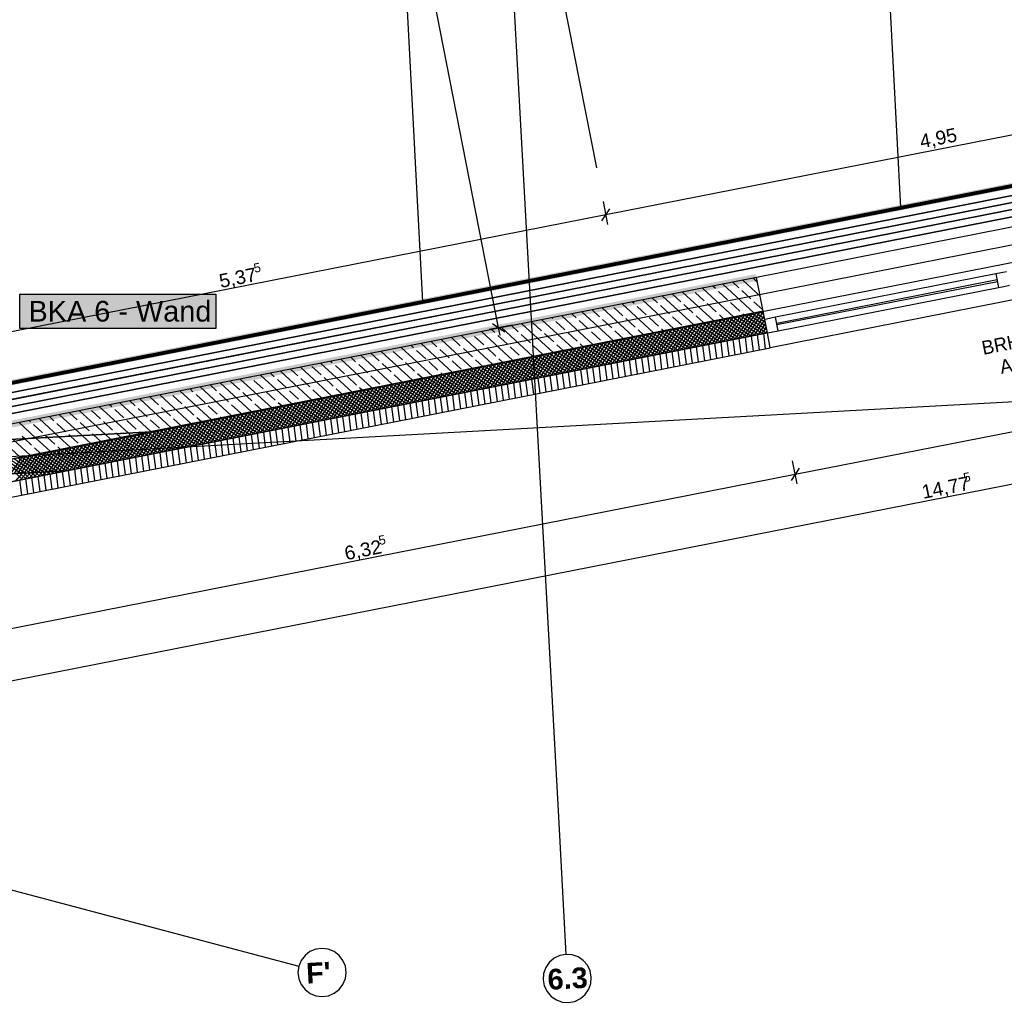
# Model space of a CAD drawing. Extents: x 199 to 1388, y 138 to 979.
# Tile 44 of 155: x 789 to 932, y 256 to 399. Entities that reach past the tile are written whole.
import ezdxf
from ezdxf.lldxf.tags import DXFTag

# ---------------------------------------------------------------- set-up
doc = ezdxf.new("R2010")
doc.units = 0
doc.layers.get('0').update_dxf_attribs({"lineweight": 25})
for name, color, linetype, lineweight, true_color in [('01AFU Allgemein Bemaßung-A07ET47HDI', 7, 'Continuous', 25, 0x848484), ('20 Außenwände-A07ET47EDI', 7, 'Continuous', 25, 0x848484), ('20 Dach Stb-Decke-A07ET47IDI', 7, 'Continuous', 25, 0x848484), ('20 Fundament-A07ET47RDI', 7, 'Continuous', 25, 0x848484), ('A-0', 7, 'Continuous', 25, 0x848484), ('H_Ruecklauf', 5, 'STRICHLINIE2', 35, 0x0000ff), ('H_Vorlauf', 1, 'Continuous', 35, 0xff0000), ('UPO_Loop2', 140, 'Continuous', 30, 0x00bfff), ('Uponor_ZonenGrenze', 1, 'Continuous', 25, 0xff0000)]:
    doc.layers.add(name, color=color, linetype=linetype, lineweight=lineweight, true_color=true_color)
doc.layers.add('02 Raster Gebäude-A07ET47NDI', color=7, linetype='Continuous', lineweight=25)
doc.layers.add('H_Text', color=7, linetype='Continuous', lineweight=25)
doc.styles.get("Standard").update_dxf_attribs({"font": 'arial.ttf'})
tags = doc.linetypes.add('Raster-A07ET47ODI', pattern=[0.2, 0.1, -0.05, 0, -0.05]).pattern_tags.tags
tags[10:11] = [DXFTag(74, 4), DXFTag(75, 0), DXFTag(340, '0'), DXFTag(46, 1.0), DXFTag(50, 0.0), DXFTag(44, 0.0), DXFTag(45, 0.0)]
tags[8:9] = [DXFTag(74, 4), DXFTag(75, 0), DXFTag(340, '0'), DXFTag(46, 1.0), DXFTag(50, 0.0), DXFTag(44, 0.0), DXFTag(45, 0.0)]
tags[6:7] = [DXFTag(74, 4), DXFTag(75, 0), DXFTag(340, '0'), DXFTag(46, 1.0), DXFTag(50, 0.0), DXFTag(44, 0.0), DXFTag(45, 0.0)]
tags[4:5] = [DXFTag(74, 4), DXFTag(75, 0), DXFTag(340, '0'), DXFTag(46, 1.0), DXFTag(50, 0.0), DXFTag(44, 0.0), DXFTag(45, 0.0)]
tags = doc.linetypes.add('STRICHLINIE2', pattern=[9.525, 6.35, -3.175]).pattern_tags.tags
tags[6:7] = [DXFTag(74, 4), DXFTag(75, 0), DXFTag(340, '0'), DXFTag(46, 0.0), DXFTag(50, 0.0), DXFTag(44, 0.0), DXFTag(45, 0.0)]
tags[4:5] = [DXFTag(74, 4), DXFTag(75, 0), DXFTag(340, '0'), DXFTag(46, 0.0), DXFTag(50, 0.0), DXFTag(44, 0.0), DXFTag(45, 0.0)]
tags = doc.linetypes.add('Strichpunktx2', pattern=[2, 1, -0.5, 0, -0.5]).pattern_tags.tags
tags[10:11] = [DXFTag(74, 4), DXFTag(75, 0), DXFTag(340, '0'), DXFTag(46, 1.0), DXFTag(50, 0.0), DXFTag(44, 0.0), DXFTag(45, 0.0)]
tags[8:9] = [DXFTag(74, 4), DXFTag(75, 0), DXFTag(340, '0'), DXFTag(46, 1.0), DXFTag(50, 0.0), DXFTag(44, 0.0), DXFTag(45, 0.0)]
tags[6:7] = [DXFTag(74, 4), DXFTag(75, 0), DXFTag(340, '0'), DXFTag(46, 1.0), DXFTag(50, 0.0), DXFTag(44, 0.0), DXFTag(45, 0.0)]
tags[4:5] = [DXFTag(74, 4), DXFTag(75, 0), DXFTag(340, '0'), DXFTag(46, 1.0), DXFTag(50, 0.0), DXFTag(44, 0.0), DXFTag(45, 0.0)]
tags = doc.linetypes.add('Öffnungslinie Tür Fenster-A07ET47JDI', pattern=[0.115, 0.075, -0.04]).pattern_tags.tags
tags[6:7] = [DXFTag(74, 4), DXFTag(75, 0), DXFTag(340, '0'), DXFTag(46, 1.0), DXFTag(50, 0.0), DXFTag(44, 0.0), DXFTag(45, 0.0)]
tags[4:5] = [DXFTag(74, 4), DXFTag(75, 0), DXFTag(340, '0'), DXFTag(46, 1.0), DXFTag(50, 0.0), DXFTag(44, 0.0), DXFTag(45, 0.0)]

# ---------------------------------------------------------------- blocks, each defined once
blk = doc.blocks.new('Referenz-A07ET47ZDI', base_point=(226.99, 158.1))
at = {"layer": '01AFU Allgemein Bemaßung-A07ET47HDI'}
for p, q in [((858.95, 354.27), (840.26, 449.39)), ((971.64, 389.74), (874.5, 370.65)), ((874.12, 372.61), (874.77, 369.27)), ((874.5, 370.65), (769.02, 349.93)), ((873.91, 369.77), (875.09, 371.53)), ((779.36, 301.25), (1069.27, 358.31)), ((860.91, 354.65), (857.57, 353.99)), ((858.07, 354.86), (859.83, 353.67)), ((859.17, 353.16), (858.95, 354.27)), ((902, 332.98), (970.68, 346.5)), ((902.27, 331.6), (901.61, 334.94)), ((902.59, 333.86), (901.41, 332.1)), ((777.92, 308.56), (902, 332.98))]:
    blk.add_line(p, q, dxfattribs=at)
at = {"layer": '02 Raster Gebäude-A07ET47NDI', "linetype": 'Raster-A07ET47ODI', "ltscale": 56.250004}
for p, q in [((830.56, 960.36), (867.62, 283.24)), ((330.77, 247.68), (1015.1, 382.38)), ((1013.21, 347.87), (329.65, 310.45)), ((867.62, 283.24), (868.72, 263.27)), ((768.12, 277.96), (829.95, 261.54))]:
    blk.add_line(p, q, dxfattribs=at)
at = {"layer": '02 Raster Gebäude-A07ET47NDI', "linetype": 'Strichpunktx2', "ltscale": 56.250004}
blk.add_line((854.48, 472.56), (873.16, 377.46), dxfattribs=at)
at = {"layer": '02 Raster Gebäude-A07ET47NDI', "linetype": 'ByBlock', "ltscale": 56.250004}
blk.add_line((867.62, 283.24), (867.62, 283.24), dxfattribs=at)
blk.add_line((867.62, 283.24), (867.62, 283.24), dxfattribs=at)
at = {"layer": '02 Raster Gebäude-A07ET47NDI'}
for p, q in [((830.85, 263.11), (830.29, 262.39)), ((831.57, 263.67), (830.85, 263.11)), ((832.42, 264.02), (831.57, 263.67)), ((833.32, 264.14), (832.42, 264.02)), ((834.23, 264.03), (833.32, 264.14)), ((835.07, 263.68), (834.23, 264.03)), ((835.8, 263.13), (835.07, 263.68)), ((836.36, 262.4), (835.8, 263.13)), ((867.82, 263.1), (866.99, 262.71)), ((868.72, 263.27), (867.82, 263.1)), ((869.63, 263.2), (868.72, 263.27)), ((870.49, 262.9), (869.63, 263.2)), ((830.29, 262.39), (829.95, 261.54)), ((836.71, 261.56), (836.36, 262.4)), ((866.3, 262.11), (865.78, 261.36)), ((866.99, 262.71), (866.3, 262.11)), ((871.24, 262.39), (870.49, 262.9)), ((871.84, 261.69), (871.24, 262.39)), ((872.23, 260.87), (871.84, 261.69)), ((829.95, 261.54), (829.83, 260.64)), ((829.83, 260.64), (829.95, 259.73)), ((836.83, 260.65), (836.71, 261.56)), ((836.71, 259.75), (836.83, 260.65)), ((865.48, 260.5), (865.41, 259.59)), ((865.78, 261.36), (865.48, 260.5)), ((872.4, 259.97), (872.23, 260.87)), ((829.95, 259.73), (830.3, 258.89)), ((830.3, 258.89), (830.86, 258.16)), ((835.81, 258.18), (836.36, 258.9)), ((836.36, 258.9), (836.71, 259.75)), ((865.41, 259.59), (865.58, 258.69)), ((872.03, 258.2), (872.33, 259.06)), ((872.33, 259.06), (872.4, 259.97)), ((830.86, 258.16), (831.59, 257.61)), ((831.59, 257.61), (832.43, 257.26)), ((834.24, 257.27), (835.09, 257.62)), ((835.09, 257.62), (835.81, 258.18)), ((865.58, 258.69), (865.98, 257.87)), ((865.98, 257.87), (866.57, 257.17)), ((870.82, 256.85), (871.51, 257.44)), ((871.51, 257.44), (872.03, 258.2)), ((832.43, 257.26), (833.34, 257.14)), ((833.34, 257.14), (834.24, 257.27)), ((866.57, 257.17), (867.33, 256.66)), ((867.33, 256.66), (868.19, 256.35)), ((868.19, 256.35), (869.1, 256.28)), ((869.1, 256.28), (870, 256.45)), ((870, 256.45), (870.82, 256.85))]:
    blk.add_line(p, q, dxfattribs=at)
at = {"layer": '20 Außenwände-A07ET47EDI'}
for p, q in [((965.05, 375.08), (896.37, 361.56)), ((967.06, 364.87), (898.38, 351.36)), ((931.12, 362.08), (899.14, 355.78)), ((931.91, 362.24), (931.12, 362.08)), ((931.12, 362.08), (931.51, 360.12)), ((932.69, 362.39), (931.91, 362.24)), ((896.37, 361.56), (772.64, 337.2)), ((890.42, 359.94), (890.02, 360.31)), ((896.03, 356.4), (891.48, 360.6)), ((893.81, 360.08), (892.94, 360.88)), ((896.9, 358.86), (894.39, 361.17)), ((896.51, 360.85), (895.88, 361.44)), ((897.34, 356.65), (896.37, 361.56)), ((931.3, 361.2), (899.31, 354.9)), ((899.35, 354.71), (931.34, 361)), ((932.3, 360.27), (933.08, 360.43)), ((887.28, 354.67), (882.72, 358.87)), ((885.4, 358.04), (884.18, 359.16)), ((890.2, 355.25), (885.64, 359.45)), ((888.79, 358.18), (887.47, 359.4)), ((893.11, 355.82), (888.56, 360.02)), ((892.18, 358.31), (890.86, 359.53)), ((895.57, 358.45), (894.25, 359.67)), ((899.52, 353.82), (931.51, 360.12)), ((931.51, 360.12), (932.3, 360.27)), ((881.44, 353.52), (876.89, 357.72)), ((878.62, 357.76), (878.35, 358.01)), ((884.36, 354.1), (879.81, 358.3)), ((882.01, 357.9), (881.26, 358.59)), ((883.77, 356.27), (882.45, 357.49)), ((887.16, 356.41), (885.84, 357.63)), ((890.55, 356.55), (889.23, 357.77)), ((893.95, 356.69), (892.62, 357.91)), ((897.3, 356.86), (896.01, 358.04)), ((808.5, 339.17), (897.34, 356.65)), ((870.21, 355.72), (869.59, 356.29)), ((875.61, 352.38), (871.05, 356.58)), ((873.6, 355.86), (872.51, 356.86)), ((878.53, 352.95), (873.97, 357.15)), ((876.99, 356), (875.67, 357.22)), ((880.38, 356.14), (879.06, 357.36)), ((891.65, 355.53), (891, 356.14)), ((891.61, 352.27), (894.14, 356.02)), ((892.17, 352.37), (894.69, 356.13)), ((892.72, 352.48), (895.25, 356.24)), ((893.28, 352.59), (895.8, 356.35)), ((893.83, 352.7), (896.36, 356.46)), ((894.39, 352.81), (896.91, 356.57)), ((894.57, 356.11), (894.39, 356.28)), ((897.88, 353.9), (894.58, 356.11)), ((894.94, 352.92), (897.36, 356.52)), ((897.77, 354.45), (895.14, 356.22)), ((897.66, 355.01), (895.69, 356.33)), ((897.55, 355.56), (896.25, 356.44)), ((897.44, 356.12), (896.8, 356.55)), ((897.57, 355.48), (897.34, 356.65)), ((866.85, 350.65), (862.3, 354.85)), ((865.19, 353.82), (863.87, 355.04)), ((869.77, 351.23), (865.22, 355.43)), ((866.82, 355.59), (866.68, 355.71)), ((868.58, 353.96), (867.26, 355.18)), ((872.69, 351.8), (868.14, 356)), ((871.97, 354.1), (870.65, 355.32)), ((875.36, 354.23), (874.04, 355.45)), ((878.75, 354.37), (877.43, 355.59)), ((882.15, 354.51), (880.82, 355.73)), ((885.54, 354.65), (884.21, 355.87)), ((884.4, 350.85), (886.92, 354.6)), ((884.95, 350.95), (887.48, 354.71)), ((885.51, 351.06), (888.03, 354.82)), ((886.06, 351.17), (888.59, 354.93)), ((886.62, 351.28), (889.14, 355.04)), ((887.17, 351.39), (889.7, 355.15)), ((891.12, 352.17), (887.37, 354.69)), ((888.74, 354.96), (887.6, 356)), ((887.73, 351.5), (890.25, 355.26)), ((891.68, 352.28), (887.92, 354.8)), ((888.28, 351.61), (890.81, 355.37)), ((892.23, 352.39), (888.48, 354.91)), ((888.84, 351.72), (891.36, 355.48)), ((892.79, 352.5), (889.03, 355.02)), ((889.39, 351.83), (891.92, 355.59)), ((893.34, 352.61), (889.59, 355.13)), ((889.95, 351.94), (892.47, 355.7)), ((893.9, 352.72), (890.14, 355.24)), ((890.5, 352.05), (893.03, 355.8)), ((894.45, 352.82), (890.7, 355.35)), ((891.06, 352.16), (893.58, 355.91)), ((895.01, 352.93), (891.25, 355.46)), ((895.56, 353.04), (891.81, 355.56)), ((896.12, 353.15), (892.36, 355.67)), ((896.67, 353.26), (892.92, 355.78)), ((897.23, 353.37), (893.47, 355.89)), ((897.78, 353.48), (894.03, 356)), ((895.5, 353.03), (897.47, 355.97)), ((896.05, 353.14), (897.58, 355.41)), ((896.61, 353.25), (897.69, 354.86)), ((899.14, 355.78), (897.57, 355.48)), ((897.96, 353.51), (897.57, 355.48)), ((899.52, 353.82), (899.14, 355.78)), ((796.21, 333.49), (897.96, 353.51)), ((855.01, 353.41), (855.01, 353.42)), ((861.02, 349.5), (856.47, 353.7)), ((858.41, 353.55), (857.92, 353.99)), ((863.94, 350.08), (859.38, 354.28)), ((861.8, 353.68), (860.84, 354.57)), ((863.56, 352.06), (862.24, 353.28)), ((866.95, 352.2), (865.63, 353.42)), ((870.34, 352.33), (869.02, 353.55)), ((873.74, 352.47), (872.41, 353.69)), ((877.07, 352.66), (875.8, 353.83)), ((877.18, 349.42), (879.71, 353.18)), ((877.74, 349.53), (880.26, 353.29)), ((878.29, 349.64), (880.82, 353.4)), ((878.85, 349.75), (881.37, 353.51)), ((879.98, 353.24), (879.2, 353.97)), ((879.4, 349.86), (881.93, 353.62)), ((883.35, 350.64), (879.59, 353.16)), ((879.96, 349.97), (882.48, 353.73)), ((883.91, 350.75), (880.15, 353.27)), ((880.51, 350.08), (883.04, 353.84)), ((884.46, 350.86), (880.7, 353.38)), ((881.07, 350.19), (883.59, 353.95)), ((885.02, 350.97), (881.26, 353.49)), ((881.62, 350.3), (884.15, 354.06)), ((885.57, 351.08), (881.82, 353.6)), ((882.18, 350.41), (884.7, 354.17)), ((886.13, 351.19), (882.37, 353.71)), ((882.9, 353.81), (882.59, 354.1)), ((882.73, 350.52), (885.26, 354.28)), ((886.68, 351.29), (882.93, 353.82)), ((883.29, 350.63), (885.81, 354.38)), ((887.24, 351.4), (883.48, 353.93)), ((883.84, 350.74), (886.37, 354.49)), ((887.79, 351.51), (884.04, 354.04)), ((888.35, 351.62), (884.59, 354.14)), ((888.9, 351.73), (885.15, 354.25)), ((889.46, 351.84), (885.7, 354.36)), ((890.01, 351.95), (886.26, 354.47)), ((890.57, 352.06), (886.81, 354.58)), ((896.82, 351.05), (896.54, 353.24)), ((897.16, 353.36), (897.8, 354.3)), ((897.71, 351.22), (897.43, 353.41)), ((897.72, 353.47), (897.91, 353.75)), ((897.96, 353.51), (899.52, 353.82)), ((898.38, 351.36), (897.96, 353.51)), ((852.27, 347.78), (847.71, 351.98)), ((850, 351.51), (849.17, 352.27)), ((855.18, 348.36), (850.63, 352.56)), ((853.39, 351.65), (852.09, 352.84)), ((858.1, 348.93), (853.55, 353.13)), ((856.78, 351.78), (855.46, 353)), ((860.17, 351.92), (858.85, 353.14)), ((868.31, 350.94), (867.39, 351.79)), ((869.97, 348), (872.49, 351.76)), ((870.52, 348.11), (873.04, 351.87)), ((871.23, 351.51), (870.79, 351.93)), ((871.08, 348.22), (873.6, 351.98)), ((871.63, 348.33), (874.15, 352.09)), ((872.19, 348.44), (874.71, 352.2)), ((876.14, 349.22), (872.38, 351.74)), ((872.74, 348.55), (875.26, 352.31)), ((876.69, 349.33), (872.93, 351.85)), ((873.3, 348.66), (875.82, 352.42)), ((877.25, 349.44), (873.49, 351.96)), ((873.85, 348.77), (876.37, 352.53)), ((877.8, 349.55), (874.04, 352.07)), ((874.41, 348.88), (876.93, 352.64)), ((878.36, 349.66), (874.6, 352.18)), ((874.96, 348.99), (877.48, 352.75)), ((878.91, 349.77), (875.15, 352.29)), ((875.52, 349.1), (878.04, 352.85)), ((879.47, 349.87), (875.71, 352.4)), ((876.07, 349.21), (878.6, 352.96)), ((880.02, 349.98), (876.26, 352.51)), ((876.63, 349.32), (879.15, 353.07)), ((880.58, 350.09), (876.82, 352.61)), ((881.13, 350.2), (877.37, 352.72)), ((881.69, 350.31), (877.93, 352.83)), ((882.24, 350.42), (878.48, 352.94)), ((882.8, 350.53), (879.04, 353.05)), ((889.74, 349.65), (889.46, 351.84)), ((890.63, 349.83), (890.34, 352.02)), ((891.51, 350), (891.23, 352.19)), ((892.4, 350.18), (892.11, 352.36)), ((893.28, 350.35), (893, 352.54)), ((894.17, 350.53), (893.88, 352.71)), ((895.05, 350.7), (894.77, 352.89)), ((895.94, 350.87), (895.66, 353.06)), ((789.44, 329.91), (898.38, 351.36)), ((841.59, 349.47), (840.42, 350.55)), ((846.43, 346.63), (841.88, 350.83)), ((844.98, 349.61), (843.65, 350.83)), ((849.35, 347.21), (844.79, 351.41)), ((846.61, 351.37), (846.25, 351.69)), ((848.37, 349.74), (847.05, 350.96)), ((851.76, 349.88), (850.44, 351.1)), ((855.15, 350.02), (853.83, 351.24)), ((858.54, 350.16), (857.22, 351.38)), ((861.93, 350.29), (860.61, 351.51)), ((862.75, 346.58), (865.27, 350.34)), ((863.31, 346.69), (865.83, 350.45)), ((863.86, 346.8), (866.38, 350.56)), ((865.33, 350.43), (864, 351.65)), ((864.42, 346.91), (866.94, 350.67)), ((864.97, 347.02), (867.49, 350.78)), ((868.92, 347.8), (865.16, 350.32)), ((865.53, 347.13), (868.05, 350.89)), ((869.48, 347.91), (865.72, 350.43)), ((866.08, 347.24), (868.6, 351)), ((870.03, 348.02), (866.27, 350.54)), ((866.64, 347.35), (869.16, 351.11)), ((870.59, 348.13), (866.83, 350.65)), ((867.19, 347.46), (869.71, 351.22)), ((871.14, 348.24), (867.38, 350.76)), ((867.75, 347.57), (870.27, 351.33)), ((871.7, 348.35), (867.94, 350.87)), ((868.3, 347.68), (870.82, 351.43)), ((872.25, 348.45), (868.49, 350.98)), ((868.86, 347.79), (871.38, 351.54)), ((872.81, 348.56), (869.05, 351.09)), ((869.41, 347.9), (871.93, 351.65)), ((873.36, 348.67), (869.6, 351.19)), ((873.92, 348.78), (870.16, 351.3)), ((874.47, 348.89), (870.71, 351.41)), ((875.03, 349), (871.27, 351.52)), ((875.58, 349.11), (871.82, 351.63)), ((882.66, 348.26), (882.38, 350.45)), ((883.55, 348.44), (883.26, 350.62)), ((884.43, 348.61), (884.15, 350.8)), ((885.32, 348.78), (885.03, 350.97)), ((886.2, 348.96), (885.92, 351.14)), ((887.09, 349.13), (886.8, 351.32)), ((887.97, 349.31), (887.69, 351.49)), ((888.86, 349.48), (888.57, 351.67)), ((837.68, 344.91), (833.12, 349.11)), ((834.8, 349.19), (834.58, 349.4)), ((840.6, 345.48), (836.04, 349.68)), ((838.2, 349.33), (837.5, 349.97)), ((839.96, 347.7), (838.64, 348.92)), ((843.51, 346.06), (838.96, 350.26)), ((843.35, 347.84), (842.03, 349.06)), ((846.74, 347.98), (845.42, 349.2)), ((850.13, 348.12), (848.81, 349.34)), ((853.53, 348.25), (852.2, 349.47)), ((855.54, 345.16), (858.06, 348.92)), ((856.64, 348.64), (855.59, 349.61)), ((856.09, 345.27), (858.61, 349.03)), ((856.65, 345.38), (859.17, 349.14)), ((857.2, 345.49), (859.72, 349.25)), ((857.76, 345.6), (860.28, 349.36)), ((861.71, 346.38), (857.95, 348.9)), ((858.31, 345.71), (860.83, 349.47)), ((862.26, 346.49), (858.5, 349.01)), ((858.87, 345.82), (861.39, 349.58)), ((859.56, 349.22), (858.98, 349.75)), ((862.82, 346.6), (859.06, 349.12)), ((859.42, 345.93), (861.94, 349.69)), ((863.37, 346.71), (859.61, 349.23)), ((859.98, 346.04), (862.5, 349.8)), ((863.93, 346.82), (860.17, 349.34)), ((860.53, 346.15), (863.05, 349.91)), ((864.48, 346.92), (860.72, 349.45)), ((861.09, 346.26), (863.61, 350.01)), ((865.04, 347.03), (861.28, 349.56)), ((861.64, 346.37), (864.16, 350.12)), ((865.59, 347.14), (861.83, 349.66)), ((862.2, 346.48), (864.72, 350.23)), ((862.48, 349.79), (862.38, 349.89)), ((866.15, 347.25), (862.39, 349.77)), ((866.7, 347.36), (862.94, 349.88)), ((867.26, 347.47), (863.5, 349.99)), ((867.81, 347.58), (864.05, 350.1)), ((868.37, 347.69), (864.61, 350.21)), ((874.7, 346.69), (874.41, 348.88)), ((875.58, 346.87), (875.3, 349.05)), ((876.47, 347.04), (876.18, 349.23)), ((877.35, 347.22), (877.07, 349.4)), ((878.24, 347.39), (877.95, 349.58)), ((879.12, 347.56), (878.84, 349.75)), ((880.01, 347.74), (879.72, 349.93)), ((880.89, 347.91), (880.61, 350.1)), ((881.78, 348.09), (881.49, 350.27)), ((826.39, 347.15), (825.83, 347.67)), ((831.84, 343.76), (827.29, 347.96)), ((829.79, 347.29), (828.75, 348.25)), ((834.76, 344.34), (830.21, 348.54)), ((833.18, 347.43), (831.85, 348.65)), ((836.57, 347.57), (835.25, 348.79)), ((844.97, 346.35), (843.79, 347.43)), ((847.89, 346.92), (847.18, 347.57)), ((848.32, 343.74), (850.84, 347.5)), ((848.88, 343.85), (851.4, 347.61)), ((849.43, 343.96), (851.95, 347.72)), ((849.99, 344.07), (852.51, 347.83)), ((850.54, 344.18), (853.06, 347.94)), ((850.81, 347.49), (850.58, 347.71)), ((854.49, 344.96), (850.73, 347.48)), ((851.1, 344.29), (853.62, 348.05)), ((855.05, 345.07), (851.29, 347.59)), ((851.65, 344.4), (854.17, 348.16)), ((855.6, 345.18), (851.84, 347.7)), ((852.21, 344.51), (854.73, 348.27)), ((856.16, 345.29), (852.4, 347.81)), ((852.76, 344.62), (855.28, 348.38)), ((856.71, 345.4), (852.95, 347.92)), ((853.32, 344.73), (855.84, 348.48)), ((857.27, 345.5), (853.51, 348.03)), ((853.87, 344.84), (856.39, 348.59)), ((857.82, 345.61), (854.06, 348.14)), ((854.43, 344.95), (856.95, 348.7)), ((858.38, 345.72), (854.62, 348.24)), ((854.98, 345.05), (857.5, 348.81)), ((858.93, 345.83), (855.17, 348.35)), ((859.49, 345.94), (855.73, 348.46)), ((860.04, 346.05), (856.28, 348.57)), ((860.6, 346.16), (856.84, 348.68)), ((861.15, 346.27), (857.39, 348.79)), ((867.62, 345.3), (867.33, 347.49)), ((868.5, 345.47), (868.22, 347.66)), ((869.39, 345.65), (869.1, 347.83)), ((870.27, 345.82), (869.99, 348.01)), ((871.16, 346), (870.87, 348.18)), ((872.04, 346.17), (871.76, 348.36)), ((872.93, 346.34), (872.64, 348.53)), ((873.81, 346.52), (873.53, 348.71)), ((823.09, 342.04), (818.54, 346.24)), ((821.38, 345.25), (820.05, 346.47)), ((826.01, 342.61), (821.45, 346.81)), ((823, 347.02), (822.91, 347.1)), ((824.77, 345.39), (823.44, 346.61)), ((828.93, 343.19), (824.37, 347.39)), ((828.16, 345.53), (826.84, 346.75)), ((831.55, 345.66), (830.23, 346.88)), ((834.94, 345.8), (833.62, 347.02)), ((838.33, 345.94), (837.01, 347.16)), ((841.72, 346.08), (840.4, 347.3)), ((841.11, 342.32), (843.63, 346.08)), ((841.66, 342.43), (844.18, 346.19)), ((842.22, 342.54), (844.74, 346.3)), ((842.77, 342.65), (845.29, 346.41)), ((843.33, 342.76), (845.85, 346.52)), ((847.28, 343.54), (843.52, 346.06)), ((843.88, 342.87), (846.4, 346.63)), ((847.83, 343.65), (844.07, 346.17)), ((844.44, 342.98), (846.96, 346.74)), ((848.39, 343.76), (844.63, 346.28)), ((844.99, 343.09), (847.51, 346.85)), ((848.94, 343.87), (845.18, 346.39)), ((845.55, 343.2), (848.07, 346.96)), ((849.5, 343.97), (845.74, 346.5)), ((846.1, 343.31), (848.62, 347.06)), ((850.05, 344.08), (846.29, 346.61)), ((846.66, 343.42), (849.18, 347.17)), ((850.61, 344.19), (846.85, 346.72)), ((847.21, 343.53), (849.73, 347.28)), ((851.16, 344.3), (847.4, 346.82)), ((847.77, 343.63), (850.29, 347.39)), ((851.72, 344.41), (847.96, 346.93)), ((852.27, 344.52), (848.51, 347.04)), ((852.83, 344.63), (849.07, 347.15)), ((853.38, 344.74), (849.62, 347.26)), ((853.94, 344.85), (850.18, 347.37)), ((860.54, 343.91), (860.25, 346.09)), ((861.42, 344.08), (861.14, 346.27)), ((862.31, 344.25), (862.02, 346.44)), ((863.19, 344.43), (862.91, 346.62)), ((864.08, 344.6), (863.79, 346.79)), ((864.96, 344.78), (864.68, 346.96)), ((865.85, 344.95), (865.56, 347.14)), ((866.73, 345.13), (866.45, 347.31)), ((817.26, 340.89), (812.7, 345.09)), ((814.59, 344.98), (814.16, 345.38)), ((820.17, 341.46), (815.62, 345.66)), ((817.99, 345.11), (817.08, 345.95)), ((819.75, 343.49), (818.43, 344.71)), ((823.14, 343.63), (821.82, 344.85)), ((826.53, 343.76), (825.21, 344.98)), ((829.92, 343.9), (828.6, 345.12)), ((833.3, 344.05), (831.99, 345.26)), ((833.89, 340.9), (836.41, 344.66)), ((834.45, 341.01), (836.97, 344.77)), ((835, 341.12), (837.52, 344.88)), ((836.22, 344.62), (835.38, 345.4)), ((835.56, 341.23), (838.08, 344.99)), ((836.11, 341.34), (838.63, 345.1)), ((840.06, 342.12), (836.3, 344.64)), ((836.67, 341.45), (839.19, 345.21)), ((840.61, 342.23), (836.86, 344.75)), ((837.22, 341.56), (839.74, 345.32)), ((841.17, 342.34), (837.41, 344.86)), ((837.78, 341.67), (840.3, 345.43)), ((841.73, 342.45), (837.97, 344.97)), ((838.33, 341.78), (840.85, 345.54)), ((842.28, 342.55), (838.52, 345.08)), ((839.14, 345.2), (838.77, 345.53)), ((838.89, 341.89), (841.41, 345.64)), ((842.84, 342.66), (839.08, 345.19)), ((839.44, 342), (841.96, 345.75)), ((843.39, 342.77), (839.63, 345.29)), ((840, 342.11), (842.52, 345.86)), ((843.95, 342.88), (840.19, 345.4)), ((840.55, 342.21), (843.07, 345.97)), ((844.5, 342.99), (840.74, 345.51)), ((845.06, 343.1), (841.3, 345.62)), ((845.61, 343.21), (841.85, 345.73)), ((846.17, 343.32), (842.41, 345.84)), ((846.72, 343.43), (842.96, 345.95)), ((853.46, 342.51), (853.17, 344.7)), ((854.34, 342.69), (854.06, 344.87)), ((855.23, 342.86), (854.94, 345.05)), ((856.11, 343.03), (855.83, 345.22)), ((857, 343.21), (856.71, 345.4)), ((857.88, 343.38), (857.6, 345.57)), ((858.77, 343.56), (858.48, 345.74)), ((859.65, 343.73), (859.37, 345.92)), ((808.5, 339.17), (803.95, 343.37)), ((806.18, 342.94), (805.41, 343.65)), ((811.42, 339.74), (806.87, 343.94)), ((809.58, 343.08), (808.33, 344.23)), ((814.34, 340.32), (809.78, 344.52)), ((812.97, 343.21), (811.64, 344.43)), ((816.36, 343.35), (815.03, 344.57)), ((824.55, 342.33), (823.58, 343.22)), ((826.68, 339.48), (829.2, 343.24)), ((827.47, 342.9), (826.97, 343.36)), ((827.23, 339.59), (829.75, 343.35)), ((827.79, 339.7), (830.31, 343.46)), ((828.34, 339.81), (830.86, 343.57)), ((828.9, 339.92), (831.42, 343.68)), ((832.84, 340.7), (829.09, 343.22)), ((829.45, 340.03), (831.97, 343.79)), ((833.4, 340.81), (829.64, 343.33)), ((830.01, 340.14), (832.53, 343.9)), ((833.95, 340.92), (830.2, 343.44)), ((830.38, 343.47), (830.36, 343.49)), ((830.56, 340.25), (833.08, 344.01)), ((834.51, 341.03), (830.75, 343.55)), ((831.12, 340.36), (833.64, 344.11)), ((835.06, 341.13), (831.31, 343.66)), ((831.67, 340.47), (834.19, 344.22)), ((835.62, 341.24), (831.86, 343.77)), ((832.23, 340.58), (834.75, 344.33)), ((836.17, 341.35), (832.42, 343.87)), ((832.78, 340.68), (835.3, 344.44)), ((836.73, 341.46), (832.97, 343.98)), ((833.34, 340.79), (835.86, 344.55)), ((837.28, 341.57), (833.53, 344.09)), ((837.84, 341.68), (834.08, 344.2)), ((838.39, 341.79), (834.64, 344.31)), ((838.95, 341.9), (835.19, 344.42)), ((839.5, 342.01), (835.75, 344.53)), ((846.38, 341.12), (846.09, 343.31)), ((847.26, 341.29), (846.98, 343.48)), ((848.15, 341.47), (847.86, 343.65)), ((849.03, 341.64), (848.75, 343.83)), ((849.92, 341.82), (849.63, 344)), ((850.8, 341.99), (850.52, 344.18)), ((851.69, 342.16), (851.4, 344.35)), ((852.57, 342.34), (852.29, 344.52)), ((797.77, 340.9), (796.65, 341.93)), ((801.82, 338.8), (798.11, 342.22)), ((801.17, 341.04), (799.84, 342.26)), ((805.16, 338.98), (801.03, 342.79)), ((802.79, 342.8), (802.49, 343.08)), ((804.56, 341.17), (803.23, 342.39)), ((807.95, 341.31), (806.63, 342.53)), ((811.34, 341.45), (810.02, 342.67)), ((814.73, 341.59), (813.41, 342.81)), ((818.12, 341.72), (816.8, 342.94)), ((819.46, 338.06), (821.98, 341.82)), ((820.01, 338.17), (822.54, 341.93)), ((821.51, 341.86), (820.19, 343.08)), ((820.57, 338.28), (823.09, 342.04)), ((821.12, 338.39), (823.65, 342.15)), ((821.68, 338.5), (824.2, 342.26)), ((825.63, 339.28), (821.87, 341.8)), ((822.23, 338.61), (824.76, 342.37)), ((826.18, 339.39), (822.43, 341.91)), ((822.79, 338.72), (825.31, 342.48)), ((826.74, 339.5), (822.98, 342.02)), ((823.34, 338.83), (825.87, 342.59)), ((827.29, 339.6), (823.54, 342.13)), ((823.9, 338.94), (826.42, 342.69)), ((827.85, 339.71), (824.09, 342.24)), ((824.45, 339.05), (826.98, 342.8)), ((828.4, 339.82), (824.65, 342.35)), ((825.01, 339.16), (827.53, 342.91)), ((828.96, 339.93), (825.2, 342.45)), ((825.57, 339.26), (828.09, 343.02)), ((829.51, 340.04), (825.76, 342.56)), ((826.12, 339.37), (828.64, 343.13)), ((830.07, 340.15), (826.31, 342.67)), ((830.62, 340.26), (826.87, 342.78)), ((831.18, 340.37), (827.42, 342.89)), ((831.73, 340.48), (827.98, 343)), ((832.29, 340.59), (828.53, 343.11)), ((838.41, 339.55), (838.13, 341.74)), ((839.29, 339.72), (839.01, 341.91)), ((840.18, 339.9), (839.9, 342.09)), ((841.06, 340.07), (840.78, 342.26)), ((841.95, 340.25), (841.67, 342.43)), ((842.84, 340.42), (842.55, 342.61)), ((843.72, 340.6), (843.44, 342.78)), ((844.61, 340.77), (844.32, 342.96)), ((845.49, 340.94), (845.21, 343.13)), ((791.79, 338.25), (789.36, 340.5)), ((790.99, 340.62), (790.82, 340.78)), ((795.14, 338.44), (792.28, 341.07)), ((794.38, 340.76), (793.74, 341.36)), ((796.15, 339.13), (794.82, 340.35)), ((798.48, 338.62), (795.2, 341.64)), ((799.54, 339.27), (798.22, 340.49)), ((802.93, 339.41), (801.61, 340.63)), ((806.32, 339.55), (805, 340.77)), ((809.71, 339.68), (808.39, 340.9)), ((811.69, 336.53), (814.21, 340.29)), ((812.88, 340.03), (811.78, 341.04)), ((812.24, 336.64), (814.77, 340.4)), ((812.8, 336.75), (815.32, 340.51)), ((813.35, 336.86), (815.88, 340.62)), ((813.91, 336.97), (816.43, 340.73)), ((814.46, 337.08), (816.99, 340.84)), ((818.41, 337.86), (814.66, 340.38)), ((815.02, 337.19), (817.54, 340.95)), ((815.8, 340.6), (815.17, 341.18)), ((818.97, 337.97), (815.21, 340.49)), ((815.57, 337.3), (818.1, 341.06)), ((819.52, 338.08), (815.77, 340.6)), ((816.13, 337.41), (818.65, 341.17)), ((820.08, 338.18), (816.32, 340.71)), ((816.68, 337.52), (819.21, 341.27)), ((820.63, 338.29), (816.88, 340.82)), ((817.24, 337.63), (819.76, 341.38)), ((821.19, 338.4), (817.43, 340.92)), ((817.79, 337.74), (820.32, 341.49)), ((821.74, 338.51), (817.99, 341.03)), ((818.35, 337.84), (820.87, 341.6)), ((822.3, 338.62), (818.54, 341.14)), ((818.71, 341.18), (818.56, 341.32)), ((818.9, 337.95), (821.43, 341.71)), ((822.85, 338.73), (819.1, 341.25)), ((823.41, 338.84), (819.65, 341.36)), ((823.96, 338.95), (820.21, 341.47)), ((824.52, 339.06), (820.76, 341.58)), ((825.07, 339.17), (821.32, 341.69)), ((831.33, 338.16), (831.05, 340.34)), ((832.21, 338.33), (831.93, 340.52)), ((833.1, 338.51), (832.82, 340.69)), ((833.98, 338.68), (833.7, 340.87)), ((834.87, 338.85), (834.59, 341.04)), ((835.75, 339.03), (835.47, 341.21)), ((836.64, 339.2), (836.36, 341.39)), ((837.52, 339.38), (837.24, 341.56)), ((773.26, 332.23), (808.5, 339.17)), ((792.76, 339), (791.43, 340.22)), ((800.15, 338.71), (799.98, 338.86)), ((803.49, 338.89), (803.37, 339)), ((804.13, 338.31), (803.49, 338.89)), ((804.47, 335.11), (807, 338.87)), ((805.03, 335.22), (807.55, 338.98)), ((805.59, 338.59), (805.16, 338.98)), ((805.58, 335.33), (808.11, 339.09)), ((806.14, 335.44), (808.66, 339.2)), ((806.69, 335.55), (809.22, 339.31)), ((806.83, 339.08), (806.76, 339.14)), ((807.04, 338.88), (806.83, 339.08)), ((807.25, 335.66), (809.77, 339.42)), ((811.2, 336.44), (807.44, 338.96)), ((807.8, 335.77), (810.33, 339.53)), ((811.75, 336.55), (808, 339.07)), ((808.36, 335.88), (810.88, 339.64)), ((812.31, 336.66), (808.55, 339.18)), ((808.91, 335.99), (811.44, 339.74)), ((812.86, 336.76), (809.11, 339.29)), ((809.47, 336.1), (811.99, 339.85)), ((813.42, 336.87), (809.66, 339.4)), ((810.02, 336.21), (812.55, 339.96)), ((813.97, 336.98), (810.22, 339.5)), ((810.58, 336.31), (813.1, 340.07)), ((814.53, 337.09), (810.77, 339.61)), ((811.13, 336.42), (813.66, 340.18)), ((815.08, 337.2), (811.33, 339.72)), ((815.64, 337.31), (811.88, 339.83)), ((816.19, 337.42), (812.44, 339.94)), ((816.75, 337.53), (812.99, 340.05)), ((817.3, 337.64), (813.55, 340.16)), ((817.86, 337.75), (814.1, 340.27)), ((824.25, 336.76), (823.97, 338.95)), ((825.13, 336.94), (824.85, 339.12)), ((826.02, 337.11), (825.74, 339.3)), ((826.9, 337.29), (826.62, 339.47)), ((827.79, 337.46), (827.51, 339.65)), ((828.67, 337.63), (828.39, 339.82)), ((829.56, 337.81), (829.28, 340)), ((830.44, 337.98), (830.16, 340.17)), ((791, 335.72), (788.45, 338.07)), ((790.12, 338.16), (789.81, 338.45)), ((791.13, 337.23), (790.12, 338.16)), ((793.91, 336.3), (791.79, 338.25)), ((793.46, 338.34), (793.2, 338.59)), ((794.52, 337.37), (793.46, 338.34)), ((796.83, 336.87), (795.14, 338.44)), ((796.81, 338.53), (796.59, 338.73)), ((797.91, 337.51), (796.81, 338.53)), ((797.26, 333.69), (799.78, 337.45)), ((797.81, 333.8), (800.34, 337.56)), ((798.37, 333.91), (800.89, 337.67)), ((799.75, 337.44), (798.48, 338.62)), ((798.92, 334.02), (801.45, 337.78)), ((799.48, 334.13), (802, 337.89)), ((803.43, 334.91), (799.67, 337.43)), ((800.03, 334.24), (802.56, 338)), ((801.21, 337.73), (800.15, 338.71)), ((803.98, 335.02), (800.22, 337.54)), ((800.59, 334.35), (803.11, 338.11)), ((804.54, 335.13), (800.78, 337.65)), ((801.14, 334.46), (803.67, 338.22)), ((805.09, 335.23), (801.33, 337.76)), ((801.7, 334.57), (804.22, 338.32)), ((802.67, 338.02), (801.82, 338.8)), ((805.65, 335.34), (801.89, 337.87)), ((802.25, 334.68), (804.78, 338.43)), ((806.2, 335.45), (802.44, 337.98)), ((802.81, 334.79), (805.33, 338.54)), ((806.76, 335.56), (803, 338.08)), ((803.36, 334.89), (805.89, 338.65)), ((807.31, 335.67), (803.56, 338.19)), ((803.92, 335), (806.44, 338.76)), ((807.87, 335.78), (804.11, 338.3)), ((808.42, 335.89), (804.67, 338.41)), ((808.98, 336), (805.22, 338.52)), ((809.53, 336.11), (805.78, 338.63)), ((810.09, 336.22), (806.33, 338.74)), ((810.64, 336.33), (806.89, 338.85)), ((817.17, 335.37), (816.89, 337.56)), ((818.05, 335.54), (817.77, 337.73)), ((818.94, 335.72), (818.66, 337.91)), ((819.82, 335.89), (819.54, 338.08)), ((820.71, 336.07), (820.43, 338.25)), ((821.59, 336.24), (821.31, 338.43)), ((822.48, 336.41), (822.2, 338.6)), ((823.36, 336.59), (823.08, 338.78)), ((789.5, 335.47), (788.18, 336.69)), ((790.65, 333.18), (792.56, 336.03)), ((791.15, 333.21), (793.12, 336.14)), ((792.46, 336.01), (791.57, 336.83)), ((791.65, 333.24), (793.67, 336.25)), ((792.15, 333.26), (794.23, 336.36)), ((796.21, 333.49), (792.45, 336.01)), ((792.65, 333.29), (794.78, 336.47)), ((796.77, 333.6), (793.01, 336.12)), ((793.15, 333.32), (795.34, 336.58)), ((797.32, 333.71), (793.56, 336.23)), ((793.65, 333.35), (795.89, 336.69)), ((797.88, 333.81), (794.12, 336.34)), ((794.15, 333.37), (796.45, 336.79)), ((794.65, 333.4), (797, 336.9)), ((798.43, 333.92), (794.67, 336.45)), ((795.37, 336.58), (794.96, 336.96)), ((795.15, 333.43), (797.56, 337.01)), ((798.99, 334.03), (795.23, 336.55)), ((795.65, 333.46), (798.11, 337.12)), ((799.54, 334.14), (795.78, 336.66)), ((796.15, 333.48), (798.67, 337.23)), ((800.1, 334.25), (796.34, 336.77)), ((796.7, 333.58), (799.22, 337.34)), ((800.65, 334.36), (796.89, 336.88)), ((801.21, 334.47), (797.45, 336.99)), ((801.76, 334.58), (798, 337.1)), ((802.32, 334.69), (798.56, 337.21)), ((802.87, 334.8), (799.11, 337.32)), ((810.09, 333.98), (809.81, 336.16)), ((810.97, 334.15), (810.69, 336.34)), ((811.86, 334.32), (811.58, 336.51)), ((812.74, 334.5), (812.46, 336.69)), ((813.63, 334.67), (813.35, 336.86)), ((814.51, 334.85), (814.23, 337.03)), ((815.4, 335.02), (815.12, 337.21)), ((816.28, 335.2), (816, 337.38)), ((789.58, 333.12), (786.9, 334.92)), ((790.24, 333.16), (787.46, 335.03)), ((790.9, 333.2), (788.01, 335.13)), ((788.15, 333.05), (789.79, 335.48)), ((791.57, 333.23), (788.57, 335.24)), ((788.65, 333.07), (790.34, 335.59)), ((792.23, 333.27), (789.12, 335.35)), ((789.15, 333.1), (790.9, 335.7)), ((789.65, 333.13), (791.45, 335.81)), ((792.89, 333.3), (789.68, 335.46)), ((790.15, 333.15), (792.01, 335.92)), ((793.56, 333.34), (790.23, 335.57)), ((794.22, 333.38), (790.79, 335.68)), ((794.89, 333.41), (791.34, 335.79)), ((795.55, 333.45), (791.9, 335.9)), ((802.12, 332.41), (801.84, 334.6)), ((803.01, 332.58), (802.73, 334.77)), ((803.89, 332.76), (803.61, 334.94)), ((804.78, 332.93), (804.5, 335.12)), ((805.66, 333.11), (805.38, 335.29)), ((806.55, 333.28), (806.27, 335.47)), ((807.43, 333.45), (807.15, 335.64)), ((808.32, 333.63), (808.04, 335.81)), ((809.2, 333.8), (808.92, 335.99)), ((773.66, 329.05), (796.21, 333.49)), ((788.87, 332.04), (789.85, 333.14)), ((789.52, 332.17), (790.42, 333.17)), ((790.84, 332.43), (790.04, 333.15)), ((790.17, 332.3), (790.98, 333.2)), ((791.33, 332.53), (790.61, 333.18)), ((790.83, 332.43), (791.55, 333.23)), ((791.83, 332.62), (791.17, 333.21)), ((791.48, 332.56), (792.11, 333.26)), ((792.32, 332.72), (791.73, 333.24)), ((792.13, 332.68), (792.68, 333.29)), ((792.81, 332.82), (792.3, 333.27)), ((792.78, 332.81), (793.24, 333.32)), ((793.3, 332.91), (792.86, 333.3)), ((793.79, 333.01), (793.43, 333.33)), ((793.44, 332.94), (793.81, 333.35)), ((794.28, 333.11), (793.99, 333.37)), ((794.09, 333.07), (794.37, 333.39)), ((794.77, 333.2), (794.56, 333.4)), ((794.74, 333.2), (794.94, 333.42)), ((795.04, 331.01), (794.76, 333.2)), ((795.27, 333.3), (795.12, 333.43)), ((795.39, 333.33), (795.5, 333.45)), ((795.93, 331.19), (795.65, 333.38)), ((795.76, 333.4), (795.69, 333.46)), ((796.04, 333.45), (796.07, 333.48)), ((796.81, 331.36), (796.53, 333.55)), ((797.7, 331.54), (797.42, 333.72)), ((798.58, 331.71), (798.3, 333.9)), ((799.47, 331.89), (799.19, 334.07)), ((800.35, 332.06), (800.07, 334.25)), ((801.24, 332.23), (800.96, 334.42)), ((789.86, 332.24), (788.91, 333.09)), ((789.73, 329.97), (789.45, 332.16)), ((790.35, 332.33), (789.48, 333.12)), ((790.62, 330.14), (790.34, 332.33)), ((791.5, 330.32), (791.22, 332.5)), ((792.39, 330.49), (792.11, 332.68)), ((793.27, 330.67), (792.99, 332.85)), ((794.16, 330.84), (793.88, 333.03)), ((773.93, 326.86), (789.44, 329.91))]:
    blk.add_line(p, q, dxfattribs=at)
at = {"layer": '20 Dach Stb-Decke-A07ET47IDI', "linetype": 'Öffnungslinie Tür Fenster-A07ET47JDI', "ltscale": 56.250004}
blk.add_line((773.26, 332.23), (1063.17, 389.3), dxfattribs=at)
at = {"layer": '20 Fundament-A07ET47RDI', "linetype": 'Öffnungslinie Tür Fenster-A07ET47JDI', "ltscale": 56.250004}
blk.add_line((1055.13, 396.38), (773.83, 341.01), dxfattribs=at)
at = {"layer": 'A-0', "linetype": 'Continuous', "ltscale": 312.5}
for p, q in [((896.37, 361.56), (772.64, 337.2)), ((897.34, 356.65), (896.37, 361.56)), ((897.34, 356.65), (773.26, 332.23)), ((808.5, 339.17), (897.34, 356.65)), ((897.96, 353.51), (897.34, 356.65)), ((897.96, 353.51), (773.66, 329.05)), ((796.21, 333.49), (897.96, 353.51)), ((898.38, 351.36), (897.96, 353.51)), ((789.44, 329.91), (898.38, 351.36)), ((808.5, 339.17), (772.64, 337.2)), ((772.64, 337.2), (808.5, 339.17)), ((773.26, 332.23), (808.5, 339.17)), ((796.21, 333.49), (773.26, 332.23)), ((773.26, 332.23), (796.21, 333.49)), ((773.66, 329.05), (796.21, 333.49))]:
    blk.add_line(p, q, dxfattribs=at)
at = {"layer": '01AFU Allgemein Bemaßung-A07ET47HDI', "linetype": 'ByBlock', "ltscale": 40.625, "attachment_point": 1}
for s, insert, char_height, rotation in [('{\\fArial;4,95}', (919.91, 382.27), 2, 11.1156), ('{\\fArial;5}', (823.28, 363.53), 1.32, 11.1156), ('{\\fArial;5,37}', (818.23, 361.99), 2, 11.1156), ('{\\fArial;5}', (926.29, 333.12), 1.32, 11.1356), ('{\\fArial;14,77}', (920.2, 331.37), 2, 11.1356), ('{\\fArial;6,32}', (836.41, 322.46), 2, 11.1356), ('{\\fArial;5}', (841.4, 324), 1.32, 11.1356)]:
    blk.add_mtext(s, dxfattribs=dict(at, insert=insert, char_height=char_height, rotation=rotation))
at = {"layer": '02 Raster Gebäude-A07ET47NDI', "linetype": 'Continuous', "ltscale": 56.250004, "char_height": 3, "attachment_point": 1, "rotation": 3.1332}
for s, insert in [("{\\fArial|b1|i0;F'}", (830.93, 262.01)), ('{\\fArial|b1|i0;6.3}', (865.97, 261.11))]:
    blk.add_mtext(s, dxfattribs=dict(at, insert=insert))
at = {"layer": '20 Außenwände-A07ET47EDI', "linetype": 'Continuous', "ltscale": 56.250004, "char_height": 2, "attachment_point": 1, "rotation": 11.1356}
for s, insert in [('{\\fCentury Gothic;BRH}', (928.91, 352.28)), ('{\\fCentury Gothic;AF}', (931.53, 349.52))]:
    blk.add_mtext(s, dxfattribs=dict(at, insert=insert))
blk = doc.blocks.new('Polylinie-A07ET4CTDI', base_point=(763.46, 342.86))
at = {"color": 0, "linetype": 'ByBlock', "lineweight": -2, "ltscale": 0.25}
for points in [[(777.72, 343.82), (773.58, 343.82), (1057.2, 398.83)], [(773.58, 343.82), (1057.2, 398.83), (1053.06, 398.83)]]:
    blk.add_solid(points, dxfattribs=at)

msp = doc.modelspace()

# ---------------------------------------------------------------- linework, layer by layer
at = {"layer": 'H_Ruecklauf', "ltscale": 0.35}
for p, q in [((1058.03, 396.95), (776.81, 341.59)), ((965.74, 376.74), (774.94, 339.18))]:
    msp.add_line(p, q, dxfattribs=at)
at = {"layer": 'H_Text'}
for p, q in [((789.45, 359.16), (817.89, 359.16)), ((789.45, 354.16), (789.45, 359.16)), ((817.89, 359.16), (817.89, 354.16)), ((817.89, 354.16), (789.45, 354.16))]:
    msp.add_line(p, q, dxfattribs=at)
at = {"layer": 'H_Text', "color": 7, "true_color": 0xffffff}
for points in [[(789.45, 354.16), (817.89, 354.16), (789.45, 359.16)], [(817.89, 354.16), (789.45, 359.16), (817.89, 359.16)]]:
    msp.add_solid(points, dxfattribs=at)
at = {"layer": 'H_Vorlauf', "ltscale": 0.35}
for p, q in [((1057.84, 397.93), (777.74, 342.79)), ((966.53, 377.92), (775.87, 340.39))]:
    msp.add_line(p, q, dxfattribs=at)
at = {"layer": 'UPO_Loop2', "color": 40, "lineweight": 80, "ltscale": 0.8, "true_color": 0xf8d731}
msp.add_line((773.21, 343.34), (1056.82, 399.17), dxfattribs=at)
at = {"layer": 'UPO_Loop2', "color": 219, "lineweight": 80, "ltscale": 0.8, "true_color": 0x642165}
for points in [[(896.47, 361.07), (891.29, 361.07), (896.27, 362.05)], [(777.72, 337.69), (772.54, 337.69), (896.47, 361.07)], [(772.54, 337.69), (896.47, 361.07), (891.29, 361.07)]]:
    msp.add_solid(points, dxfattribs=at)
at = {"layer": 'Uponor_ZonenGrenze', "ltscale": 0.25}
for p, q in [((838.23, 541.2), (847.91, 358.04)), ((914.78, 418.96), (917.28, 371.7))]:
    msp.add_line(p, q, dxfattribs=at)

# ---------------------------------------------------------------- block references
at = {"layer": 'UPO_Loop2', "color": 219, "lineweight": 80, "ltscale": 4000.00006, "true_color": 0x642165}
msp.add_blockref('Referenz-A07ET47ZDI', (226.99, 158.1), dxfattribs=at)
at = {"layer": 'Uponor_ZonenGrenze', "ltscale": 0.25}
msp.add_blockref('Polylinie-A07ET4CTDI', (763.46, 342.86), dxfattribs=at)

# ---------------------------------------------------------------- texts
at = {"layer": 'H_Text', "insert": (790.71, 358.16), "char_height": 3, "attachment_point": 1}
msp.add_mtext('{\\fArial;BKA 6 - Wand}', dxfattribs=at)

doc.saveas('drawing.dxf')
